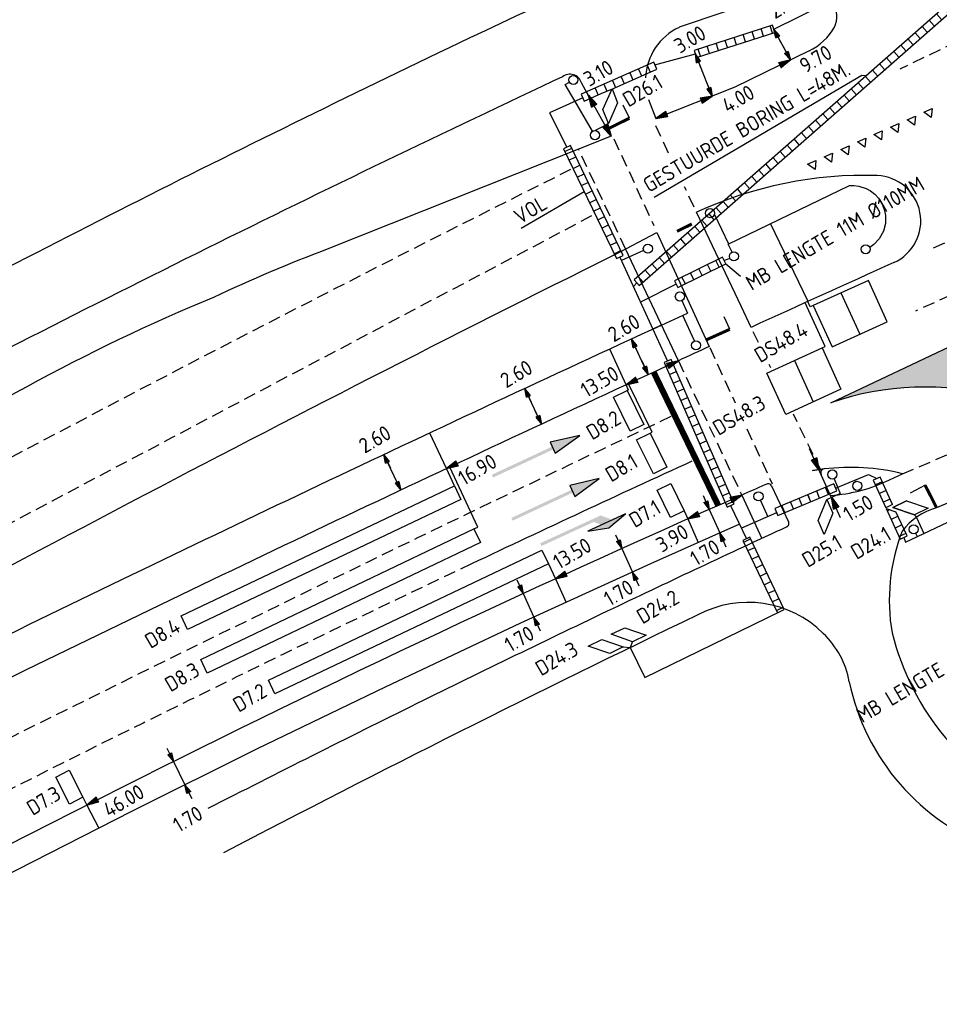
# Model space of a CAD drawing. Extents: x 1808 to 149445, y 103 to 460077.
# Tile 14 of 28: x 149011 to 149071, y 459624 to 459689. Entities that reach past the tile are written whole.
import ezdxf
from ezdxf.enums import TextEntityAlignment as Align

# ---------------------------------------------------------------- set-up
doc = ezdxf.new("R2010")
doc.units = 0
doc.header["$LTSCALE"] = 0.25
doc.header["$MEASUREMENT"] = 0
doc.linetypes.add('HIDDEN2', pattern=[4.7625, 3.175, -1.5875])
doc.layers.get('0').update_dxf_attribs({"color": 1, "linetype": 'CONTINUOUS'})
for name, color, linetype in [('BUIS', 1, 'CONTINUOUS'), ('BUIS-T-CODE', 1, 'CONTINUOUS'), ('INSTALLATIE', 2, 'CONTINUOUS'), ('KABEL-500', 3, 'CONTINUOUS'), ('LUS-T-CODE', 1, 'CONTINUOUS'), ('LUSSEN', 7, 'CONTINUOUS'), ('MAAT-T-CODE', 7, 'CONTINUOUS'), ('Maatvoering', 7, 'CONTINUOUS'), ('MARKERING', 9, 'CONTINUOUS'), ('ONDERGROND', 7, 'CONTINUOUS'), ('Uitslijpers', 1, 'CONTINUOUS')]:
    doc.layers.add(name, color=color, linetype=linetype)
doc.styles.add('I020-1', font='ISO', dxfattribs={"height": 2})
doc.styles.add('ISO', font='ISO.SHX')

# ---------------------------------------------------------------- blocks, each defined once
blk = doc.blocks.new('S44')
for p, q in [((32.25, 0), (22.44, 2.05)), ((22.44, 2.05), (22.44, -1.95)), ((22.44, -1.95), (32.25, 0))]:
    blk.add_line(p, q)
for points in [[(0.44, 0.49), (22.44, 0.49), (0.44, -0.51), (22.44, -0.51)], [(22.44, 2.05), (22.44, -1.95), (32.25, 0)]]:
    blk.add_solid(points)
blk = doc.blocks.new('S46')
for p, q in [((16.28, -2.48), (23.05, -4.42)), ((29.99, -2.48), (16.28, -2.48)), ((23.05, -4.42), (29.99, -2.48))]:
    blk.add_line(p, q)
for points in [[(0.31, 0.49), (22.31, 0.49), (0.31, -0.51), (22.31, -0.51)], [(18.31, 0.49), (22.31, 0.49), (21.31, -2.51), (25.31, -2.51)], [(16.28, -2.48), (23.05, -4.42), (29.99, -2.48)]]:
    blk.add_solid(points)
blk = doc.blocks.new('V_MAST')
blk.add_circle((0, 0), 0.3)
blk = doc.blocks.new('V_20X1')
blk.add_lwpolyline([(0.5, 0), (0.5, -20), (-0.5, -20), (-0.5, 0)], close=True)
at = {"layer": 'LUS-T-CODE', "style": 'I020-1'}
blk.add_attdef('LUS', text='', height=1, rotation=270, dxfattribs=at).set_placement((0.014, -21.613), align=Align.MIDDLE)
blk = doc.blocks.new('V_1X2')
blk.add_lwpolyline([(-1, 0), (1, 0), (1, -1), (-1, -1), (-1, 0)])
at = {"layer": 'LUS-T-CODE', "style": 'I020-1'}
blk.add_attdef('LUS', text='', height=1, rotation=270, dxfattribs=at).set_placement((0.022, -2.416), align=Align.MIDDLE)
blk = doc.blocks.new('V_1_5X1S')
blk.add_lwpolyline([(-1.061, -1.061), (0, 0), (0, -1), (-1.061, -2.061)], close=True)
at = {"layer": 'LUS-T-CODE', "style": 'ISO', "flags": 8}
blk.add_attdef('LUS', text='', height=1, rotation=270, dxfattribs=at).set_placement((-0.346, -3.313), align=Align.MIDDLE)
blk = doc.blocks.new('V_1X2_5')
blk.add_lwpolyline([(-1.25, 0), (1.25, 0), (1.25, -1), (-1.25, -1), (-1.25, 0)])
at = {"layer": 'LUS-T-CODE', "style": 'ISO'}
blk.add_attdef('LUS', text='', height=1, rotation=270, dxfattribs=at).set_placement((0.1, -2.409), align=Align.MIDDLE)
blk = doc.blocks.new('V_P2')
for p, q in [((0, 0), (0.78, 0.194)), ((0, 0), (0.78, 0.146)), ((0, 0), (0.78, 0.097)), ((0.78, 0.06), (0, 0)), ((0, 0), (0.78, 0.049)), ((0.78, 0.037), (0, 0)), ((0, 0), (0.78, 0)), ((0.78, -0.194), (0, 0)), ((0, 0), (0.78, -0.097)), ((0, 0), (0.78, -0.146)), ((0, 0), (0.78, -0.049)), ((0, 0), (0.78, 0)), ((0.78, -0.194), (0.78, 0.194))]:
    blk.add_line(p, q)
for points in [[(0.78, 0.181), (0, 0)], [(0, 0), (0.78, 0.171)], [(0.78, 0.159), (0, 0)], [(0.78, 0.135), (0, 0)], [(0, 0), (0.78, 0.121)], [(0.78, 0.11), (0, 0)], [(0.78, 0.085), (0, 0)], [(0, 0), (0.78, 0.073)], [(0, 0), (0.78, 0.026)], [(0.78, 0.012), (0, 0)], [(0.78, -0.181), (0, 0)], [(0, 0), (0.78, -0.171)], [(0.78, -0.159), (0, 0)], [(0.78, -0.135), (0, 0)], [(0, 0), (0.78, -0.121)], [(0.78, -0.11), (0, 0)], [(0, 0), (0.78, -0.073)], [(0.78, -0.037), (0, 0)], [(0, 0), (0.78, -0.026)], [(0.78, -0.06), (0, 0)], [(0.78, -0.085), (0, 0)], [(0.78, -0.012), (0, 0)]]:
    blk.add_lwpolyline(points)
at = {"layer": 'MAAT-T-CODE', "style": 'I020-1'}
blk.add_attdef('MAAT', text='', height=1, dxfattribs=at).set_placement((1.5, 0), align=Align.MIDDLE)
blk = doc.blocks.new('V_PL')
at = {"layer": 'Maatvoering'}
for points in [[(-1, 0), (0, 0)], [(-0.567, 0.142), (0, 0)], [(-0.567, -0.142), (-0.567, 0.142)], [(-0.567, 0.125), (0, 0)], [(-0.567, 0.107), (0, 0)], [(-0.567, 0.089), (0, 0)], [(-0.567, 0.072), (0, 0)], [(-0.567, 0.055), (0, 0)], [(-0.567, 0.037), (0, 0)], [(-0.567, 0.019), (0, 0)], [(-0.567, -0.125), (0, 0)], [(-0.567, -0.089), (0, 0)], [(-0.567, -0.055), (0, 0)], [(-0.567, -0.019), (0, 0)], [(-0.567, -0.142), (0, 0)], [(-0.567, -0.037), (0, 0)], [(-0.567, -0.072), (0, 0)], [(-0.567, -0.107), (0, 0)], [(0, 0), (-0.567, 0)]]:
    blk.add_lwpolyline(points, dxfattribs=at)
blk = doc.blocks.new('V_PR')
at = {"layer": 'Maatvoering'}
for points in [[(0.567, 0.142), (0, 0)], [(0.567, 0.125), (0, 0)], [(0.567, 0.107), (0, 0)], [(0.567, 0.089), (0, 0)], [(0.567, 0.072), (0, 0)], [(0.567, 0.055), (0, 0)], [(0.567, 0.037), (0, 0)], [(0.567, 0.019), (0, 0)], [(0.567, -0.107), (0, 0)], [(0.567, -0.072), (0, 0)], [(0.567, -0.037), (0, 0)], [(0, 0), (0.567, 0)], [(0, 0), (1, 0)], [(0.567, -0.019), (0, 0)], [(0.567, -0.055), (0, 0)], [(0.567, -0.089), (0, 0)], [(0.567, -0.125), (0, 0)], [(0.567, -0.142), (0, 0)], [(0.567, 0.142), (0.567, -0.142)]]:
    blk.add_lwpolyline(points, dxfattribs=at)
at = {"layer": 'MAAT-T-CODE', "style": 'I020-1'}
blk.add_attdef('MAAT', text='', height=1, dxfattribs=at).set_placement((1.7, 0), align=Align.MIDDLE)
blk = doc.blocks.new('V_PLS')
at = {"layer": 'Maatvoering'}
for points in [[(0.567, 0.142), (0, 0)], [(0.567, 0.125), (0, 0)], [(0.567, 0.107), (0, 0)], [(0.567, 0.089), (0, 0)], [(0.567, 0.072), (0, 0)], [(0.567, 0.055), (0, 0)], [(0.567, 0.037), (0, 0)], [(0.567, 0.019), (0, 0)], [(0.567, -0.125), (0, 0)], [(0.567, -0.089), (0, 0)], [(0.567, -0.055), (0, 0)], [(0.567, -0.019), (0, 0)], [(0.567, -0.142), (0, 0)], [(0.567, -0.037), (0, 0)], [(0.567, -0.072), (0, 0)], [(0.567, -0.107), (0, 0)], [(0, 0), (0.567, 0)], [(1, 0), (0, 0)], [(0.567, -0.142), (0.567, 0.142)]]:
    blk.add_lwpolyline(points, dxfattribs=at)
blk = doc.blocks.new('V_PRS')
at = {"layer": 'Maatvoering'}
for points in [[(0, 0), (-1, 0)], [(-0.567, 0.142), (-0.567, -0.142)], [(-0.567, 0.142), (0, 0)], [(-0.567, 0.125), (0, 0)], [(-0.567, 0.107), (0, 0)], [(-0.567, 0.089), (0, 0)], [(-0.567, 0.072), (0, 0)], [(-0.567, 0.055), (0, 0)], [(-0.567, 0.037), (0, 0)], [(-0.567, 0.019), (0, 0)], [(-0.567, -0.107), (0, 0)], [(-0.567, -0.072), (0, 0)], [(-0.567, -0.037), (0, 0)], [(0, 0), (-0.567, 0)], [(-0.567, -0.019), (0, 0)], [(-0.567, -0.055), (0, 0)], [(-0.567, -0.089), (0, 0)], [(-0.567, -0.125), (0, 0)], [(-0.567, -0.142), (0, 0)]]:
    blk.add_lwpolyline(points, dxfattribs=at)
at = {"layer": 'MAAT-T-CODE', "style": 'I020-1'}
blk.add_attdef('MAAT', text='', height=1, dxfattribs=at).set_placement((-2.5, 0), align=Align.MIDDLE)

msp = doc.modelspace()

# ---------------------------------------------------------------- hatches: boundary and pattern name
at = {"layer": 'BUIS'}
h = msp.add_hatch(dxfattribs=at)
h.set_pattern_fill('LINE', color=256, scale=4.969283, angle=131.3415, style=0)
h.set_pattern_definition([(131.3415, (148405.1676, 459168.0191), (-0.4663584, -0.4103048), [])])
h.paths.add_polyline_path([(149080.576, 459697.462), (149051.245, 459671.653), (149051.573, 459671.28), (149080.905, 459697.089)])
h = msp.add_hatch(dxfattribs=at)
h.set_pattern_fill('LINE', color=256, scale=4.969283, angle=287.7915, style=0)
h.set_pattern_definition([(287.7915, (148405.1676, 459168.0191), (0.5914532, 0.1897981), [])])
h.paths.add_polyline_path([(149055.33, 459686.241), (149060.467, 459687.89), (149060.315, 459688.363), (149055.178, 459686.715)])
h = msp.add_hatch(dxfattribs=at)
h.set_pattern_fill('LINE', color=256, scale=4.969283, angle=205.7415, style=0)
h.set_pattern_definition([(205.7415, (148405.1676, 459168.0191), (0.2697772, -0.55951805), [])])
h.paths.add_polyline_path([(149046.599, 459680.254), (149050.077, 459673.042), (149050.524, 459673.258), (149047.047, 459680.469)])
h = msp.add_hatch(dxfattribs=at)
h.set_pattern_fill('LINE', color=256, scale=4.969283, angle=296.2215, style=0)
h.set_pattern_definition([(296.2215, (148405.5307, 459167.24304), (0.55723836, 0.2744551), [])])
h.paths.add_polyline_path([(149054.1, 459671.144), (149057.254, 459672.697), (149057.034, 459673.143), (149053.88, 459671.59)])
h = msp.add_hatch(dxfattribs=at)
h.set_pattern_fill('LINE', color=256, scale=4.969283, angle=203.5515, style=0)
h.set_pattern_definition([(203.5515, (148405.1676, 459168.0191), (0.24819906, -0.5694185), [])])
h.paths.add_polyline_path([(149053.205, 459666.222), (149057.339, 459656.74), (149057.794, 459656.938), (149053.66, 459666.421)])
h = msp.add_hatch(dxfattribs=at)
h.set_pattern_fill('LINE', color=256, scale=4.969283, angle=112.5915, style=0)
h.set_pattern_definition([(112.5915, (148405.1676, 459168.0191), (-0.573497, -0.23862397), [])])
h.paths.add_polyline_path([(149064.343, 459658.251), (149060.468, 459656.639), (149060.659, 459656.18), (149064.534, 459657.792)])
h = msp.add_hatch(dxfattribs=at)
h.set_pattern_fill('LINE', color=256, scale=4.969283, angle=385.5015, style=0)
h.set_pattern_definition([(25.5015, (148405.1676, 459168.0191), (-0.26743113, 0.5606432), [])])
h.paths.add_polyline_path([(149061.094, 459650.014), (149058.83, 459654.76), (149058.381, 459654.546), (149060.646, 459649.8)])
at = {"layer": 'MARKERING'}
h = msp.add_hatch(color=256, dxfattribs=at)
h.paths.add_polyline_path([(149064.153, 459663.582, -0.150346), (149075.202, 459663.96), (149073.414, 459667.959)])
h.paths.add_polyline_path([(149084.841, 459672.844), (149082.866, 459672.008), (149085.598, 459666.302, -0.097402)])

# ---------------------------------------------------------------- linework, layer by layer
at = {"layer": 'BUIS'}
for p, q in [((149052.083, 459685.738), (149052.283, 459685.283)), ((149050.377, 459684.987), (149050.577, 459684.533)), ((149050.946, 459685.237), (149051.146, 459684.783)), ((149051.514, 459685.487), (149051.714, 459685.033)), ((149049.24, 459684.487), (149049.44, 459684.033)), ((149049.808, 459684.737), (149050.008, 459684.283)), ((149048.102, 459683.987), (149048.302, 459683.532)), ((149048.671, 459684.237), (149048.871, 459683.782)), ((149067.529, 459658.392), (149067.077, 459658.186)), ((149067.787, 459657.827), (149067.335, 459657.621)), ((149062.669, 459657.493), (149062.719, 459657.373)), ((149068.045, 459657.262), (149067.593, 459657.056)), ((149068.013, 459656.565), (149067.851, 459656.491)), ((149068.561, 459656.132), (149068.109, 459655.926)), ((149068.819, 459655.567), (149068.367, 459655.361)), ((149069.077, 459655.002), (149068.625, 459654.796))]:
    msp.add_line(p, q, dxfattribs=at)
for points in [[(149080.576, 459697.462), (149051.245, 459671.653), (149051.573, 459671.28), (149080.905, 459697.089)], [(149055.33, 459686.241), (149060.467, 459687.89), (149060.315, 459688.363), (149055.178, 459686.715)], [(149046.599, 459680.254), (149050.077, 459673.042), (149050.524, 459673.258), (149047.047, 459680.469)], [(149054.1, 459671.144), (149057.254, 459672.697), (149057.034, 459673.143), (149053.88, 459671.59)], [(149053.205, 459666.222), (149057.339, 459656.74), (149057.794, 459656.938), (149053.66, 459666.421)], [(149064.343, 459658.251), (149060.468, 459656.639), (149060.659, 459656.18), (149064.534, 459657.792)], [(149061.094, 459650.014), (149058.83, 459654.76), (149058.381, 459654.546), (149060.646, 459649.8)]]:
    msp.add_lwpolyline(points, close=True, dxfattribs=at)
for points in [[(149049.921, 459684.244), (149052.728, 459685.478), (149052.528, 459685.933), (149049.796, 459684.732)], [(149049.796, 459684.732), (149047.756, 459683.835), (149047.956, 459683.38), (149049.078, 459683.874)], [(149049.078, 459683.874), (149049.921, 459684.244)], [(149068.204, 459656.914), (149067.385, 459658.708), (149066.933, 459658.502), (149067.759, 459656.692)], [(149068.204, 459656.914), (149067.759, 459656.692)], [(149067.782, 459656.642), (149068.699, 459654.634), (149069.151, 459654.841), (149068.427, 459656.426)], [(149067.782, 459656.642), (149068.427, 459656.426)]]:
    msp.add_lwpolyline(points, dxfattribs=at)
at = {"layer": 'BUIS-T-CODE'}
for p, q in [((149052.543, 459677.082), (149066.181, 459685.084)), ((149066.181, 459685.084), (149066.493, 459685.07)), ((149043.815, 459675.038), (149047.946, 459677.461)), ((149057.254, 459672.697), (149058.225, 459671.9))]:
    msp.add_line(p, q, dxfattribs=at)
at = {"layer": 'KABEL-500'}
for p, q in [((149057.144, 459672.92), (149057.51, 459673.08)), ((149015.309, 459637.17), (149016.079, 459635.659))]:
    msp.add_line(p, q, dxfattribs=at)
for points in [[(149060.4, 459688.099), (149063.733, 459689.758)], [(149052.598, 459685.773), (149055.254, 459686.478)], [(149047.656, 459682.874), (149046.716, 459684.477), (149046.988, 459684.631)], [(149047.856, 459683.608), (149045.68, 459682.612), (149046.823, 459680.361)], [(149048.506, 459681.405), (149047.656, 459682.874)], [(149049.328, 459681.787), (149048.686, 459681.445)], [(149057.417, 459674.003), (149062.743, 459676.571), (149065.385, 459677.845), (149065.664, 459677.848), (149065.994, 459677.805), (149066.478, 459677.644), (149066.745, 459677.496), (149067.043, 459677.265), (149067.284, 459677.003), (149067.541, 459676.583), (149067.68, 459676.199), (149067.739, 459675.869), (149067.729, 459675.347), (149067.601, 459674.85), (149067.327, 459674.35), (149066.965, 459673.961), (149066.709, 459673.775)], [(149056.505, 459675.942), (149057.436, 459674.012)], [(149062.653, 459670.236), (149060.192, 459675.341)], [(149057.671, 459673.476), (149057.417, 459674.003)], [(149051.859, 459673.586), (149050.406, 459672.92)], [(149050.301, 459673.15), (149053.432, 459666.322)], [(149051.409, 459671.466), (149051.184, 459671.223)], [(149053.99, 459671.367), (149051.663, 459670.195)], [(149054.369, 459670.291), (149054.748, 459669.465)], [(149052.471, 459668.418), (149054.748, 459669.465)], [(149055.208, 459667.639), (149054.435, 459669.322)], [(149050.705, 459664.757), (149049.629, 459667.103)], [(149038.909, 459659.258), (149037.811, 459661.595)], [(149064.358, 459658.599), (149064.762, 459657.629)], [(149064.46, 459657.969), (149066.613, 459658.865), (149067.159, 459658.605)], [(149065.773, 459658.406), (149065.734, 459658.499)], [(149059.538, 459657.173), (149060.007, 459656.104)], [(149064.551, 459657.537), (149064.762, 459657.629)], [(149057.566, 459656.839), (149058.606, 459654.653)], [(149054.755, 459655.954), (149055.446, 459654.406)], [(149060.571, 459656.351), (149058.277, 459655.345)], [(149068.938, 459654.743), (149069.056, 459654.441), (149072.608, 459656.113)], [(149069.763, 459656.057), (149070.258, 459655.006)], [(149058.15, 459655.612), (149052.309, 459653.007), (149043.777, 459649.108), (149034.879, 459644.923), (149026.442, 459640.839), (149018.222, 459636.752), (149005.254, 459630.139), (148998.204, 459626.52), (148993.497, 459624.095)], [(149069.71, 459655.012), (149069.812, 459654.797)], [(149046.062, 459652.023), (149046.769, 459650.475)], [(149050.983, 459647.515), (149051.94, 459645.548), (149060.87, 459649.907)]]:
    msp.add_lwpolyline(points, dxfattribs=at)
msp.add_lwpolyline([(149053.058, 459668.688, 0.005798), (149009.445, 459648.003, 0.000241), (148987.962, 459636.873, 0.000241)], format="xyb", dxfattribs=at)
at = {"layer": 'LUSSEN'}
msp.add_line((149064.806, 459670.795), (149066.042, 459668.082), dxfattribs=at)
for points in [[(149066.615, 459671.619), (149062.997, 459669.972), (149064.233, 459667.258), (149067.851, 459668.906)], [(149059.952, 459665.531), (149063.57, 459667.179), (149064.806, 459664.465), (149061.188, 459662.818)]]:
    msp.add_lwpolyline(points, close=True, dxfattribs=at)
msp.add_lwpolyline([(149061.761, 459666.355), (149062.997, 459663.642)], dxfattribs=at)
at = {"layer": 'Maatvoering'}
for p, q in [((149061.492, 459686.088), (149060.4, 459688.099)), ((149056.355, 459683.707), (149055.254, 459686.478)), ((149052.146, 459665.423), (149051.063, 459667.769)), ((149045.144, 459662.176), (149044.053, 459664.518)), ((149035.907, 459657.845), (149034.804, 459660.181)), ((149056.165, 459656.581), (149056.855, 459655.034)), ((149050.431, 459654.013), (149051.135, 459652.471)), ((149043.954, 459651.052), (149044.658, 459649.511)), ((149020.985, 459640.026), (149021.743, 459638.502))]:
    msp.add_line(p, q, dxfattribs=at)
for points in [[(149049.185, 459682.833), (149049.79, 459684.196), (149050.147, 459683.268)], [(149054.138, 459666.341), (149050.676, 459673.679)], [(149069.116, 459657.146), (149068.226, 459656.703), (149069.64, 459656.23)]]:
    msp.add_lwpolyline(points, dxfattribs=at)
msp.add_lwpolyline([(149055.414, 459649.657), (149055.414, 459649.657, 0.008477), (149024.276, 459634.035)], format="xyb", dxfattribs=at)
at = {"layer": 'MARKERING', "linetype": 'HIDDEN2'}
for p, q in [((149168.225, 459717.559), (149070.783, 459673.685)), ((149168.667, 459714.085), (149069.718, 459669.606)), ((149081.004, 459691.343), (149068.671, 459685.49)), ((149053.499, 459679.977), (149052.555, 459681.973)), ((149049.909, 459680.918), (149052.526, 459675.21)), ((149050.676, 459673.679), (149047.588, 459680.223)), ((149055.175, 459676.432), (149054.551, 459677.751)), ((149059.395, 459667.532), (149059.03, 459668.278)), ((149056.195, 459667.212), (149057.861, 459663.58)), ((149054.138, 459666.341), (149058.299, 459657.524)), ((149060.21, 459665.867), (149060.097, 459666.099)), ((149063.517, 459659.114), (149061.697, 459662.831)), ((149068.846, 459658.927), (149078.296, 459662.889)), ((149058.641, 459661.878), (149060.299, 459658.263))]:
    msp.add_line(p, q, dxfattribs=at)
at = {"layer": 'MARKERING'}
for p, q in [((149050.929, 459682.266), (149050.52, 459683.114)), ((149069.159, 459682.161), (149069.704, 459682.405)), ((149069.704, 459682.405), (149069.642, 459681.812)), ((149070.248, 459682.648), (149070.792, 459682.892)), ((149070.731, 459682.299), (149070.248, 459682.648)), ((149070.792, 459682.892), (149070.731, 459682.299)), ((149068.071, 459681.674), (149068.615, 459681.918)), ((149068.554, 459681.325), (149068.071, 459681.674)), ((149068.615, 459681.918), (149068.554, 459681.325)), ((149069.642, 459681.812), (149069.159, 459682.161)), ((149066.982, 459681.188), (149067.526, 459681.431)), ((149067.465, 459680.838), (149066.982, 459681.188)), ((149067.526, 459681.431), (149067.465, 459680.838)), ((149064.804, 459680.214), (149065.349, 459680.457)), ((149065.349, 459680.457), (149065.287, 459679.864)), ((149065.893, 459680.701), (149066.437, 459680.944)), ((149066.376, 459680.351), (149065.893, 459680.701)), ((149066.437, 459680.944), (149066.376, 459680.351)), ((149063.716, 459679.727), (149064.26, 459679.97)), ((149064.199, 459679.377), (149063.716, 459679.727)), ((149064.26, 459679.97), (149064.199, 459679.377)), ((149065.287, 459679.864), (149064.804, 459680.214)), ((149062.627, 459679.24), (149063.171, 459679.483)), ((149063.11, 459678.89), (149062.627, 459679.24)), ((149063.171, 459679.483), (149063.11, 459678.89)), ((149057.517, 459668.406), (149057.15, 459669.221)), ((149064.153, 459663.582), (149073.414, 459667.959)), ((149070.339, 459658.172), (149069.365, 459657.653))]:
    msp.add_line(p, q, dxfattribs=at)
for points, const_width in [([(149049.468, 459681.536), (149050.929, 459682.266)], 0.199), ([(149055.025, 459675.317), (149054.048, 459674.838)], 0.199), ([(149055.967, 459667.709), (149057.517, 459668.406)], 0.199), ([(149052.515, 459665.593), (149056.755, 459656.842)], 0.398), ([(149071.106, 459656.665), (149070.339, 459658.172)], 0.199)]:
    msp.add_lwpolyline(points, dxfattribs=dict(at, const_width=const_width))
at = {"layer": 'MARKERING', "linetype": 'HIDDEN2'}
for centre, radius, start, end in [((149831.37, 458109.232), 1754.7, 116.549811, 118.872605), ((171795.791, 416577.524), 48733.017, 117.8251475, 117.9088627), ((150175.971, 457297.613), 2617.845, 115.386435, 116.677603), ((149612.917, 458443.756), 1337.863, 115.329603, 117.674118)]:
    msp.add_arc(centre, radius, start, end, dxfattribs=at)
at = {"layer": 'MARKERING'}
for centre, radius, start, end in [((149070.292, 459645.814), 18.799, 74.85829, 109.05886), ((149612.917, 458443.756), 1337.863, 114.645285, 115.328715)]:
    msp.add_arc(centre, radius, start, end, dxfattribs=at)
at = {"layer": 'ONDERGROND'}
for p, q in [((149062.116, 459690.915), (149054.184, 459688.228)), ((149046.529, 459684.984), (149045.9, 459684.688)), ((149048.172, 459683.872), (149047.774, 459684.59)), ((149049.725, 459681.073), (149048.172, 459683.872)), ((149052.175, 459683.498), (149052.661, 459682.239)), ((149049.725, 459681.073), (149031.182, 459673.705)), ((149058.276, 459669.873), (149055.337, 459676.089)), ((149049.892, 459673.269), (149052.735, 459674.757)), ((149052.735, 459674.757), (149054.365, 459671.201)), ((149054.365, 459671.201), (149056.167, 459667.273)), ((149064.806, 459670.795), (149066.042, 459668.082)), ((149058.911, 459668.53), (149058.276, 459669.873)), ((149061.761, 459666.355), (149062.997, 459663.642)), ((149064.788, 459656.032), (149062.758, 459660.55)), ((149063.565, 459658.753), (149063.505, 459658.887)), ((149067.998, 459658.53), (149068.846, 459658.927)), ((149060.259, 459658.119), (149061.376, 459655.77))]:
    msp.add_line(p, q, dxfattribs=at)
for points in [[(149062.717, 459686.689), (149057.84, 459684.297), (149052.661, 459682.239)], [(149058.299, 459657.524), (149059.621, 459654.679)], [(149072.684, 459657.358), (149071.091, 459656.695)]]:
    msp.add_lwpolyline(points, dxfattribs=at)
for points in [[(149054.138, 459666.341, 0.005794), (149010.606, 459645.695, 0.000242), (148988.992, 459634.496)], [(149058.299, 459657.524, 0.013402), (149016.262, 459637.655, 0.001419), (148992.824, 459625.649)]]:
    msp.add_lwpolyline(points, format="xyb", dxfattribs=at)
for centre, radius, start, end in [((152345.378, 452636.526), 7787.123, 114.5876608, 115.1133314), ((149062.562, 459688.984), 1.982, 337.67947, 24.53478), ((149055.843, 459684.731), 3.87, 115.39223, 177.23603), ((149061.054, 459690.184), 3.87, 295.4621, 329.70822), ((149485.437, 458754.191), 1033.995, 115.490543, 118.171017), ((149047.015, 459684.356), 0.794, 17.15348, 127.65667), ((149562.425, 458586.255), 1213.817, 115.184705, 117.641646), ((149066.373, 459652.146), 26.364, 88.20921, 114.7462), ((149067.071, 459675.514), 2.985, 294.09834, 87.59406), ((149778.985, 458208.776), 1635.945, 116.466288, 118.970461), ((149071.197, 459568.462), 112.593, 110.8173, 115.00289), ((149923.162, 457777.819), 2078.874, 114.28141, 114.565317), ((149074.247, 459549.122), 131.521, 112.64538, 124.48026), ((149923.162, 457777.819), 2078.874, 114.648507, 114.710027), ((149063.732, 459658.989), 0.248, 155.13727, 204.19355), ((149063.732, 459658.989), 0.248, 96.96248, 155.13727), ((149065.434, 459645.052), 14.289, 76.18406, 96.96248), ((149063.549, 459667.501), 10.014, 273.3087, 296.38158), ((149407.858, 458863.566), 867.502, 113.653792, 113.762618), ((149065.434, 459645.052), 14.289, 112.61514, 113.18721), ((149060.035, 459658.013), 0.248, 66.33292, 112.61514), ((149060.035, 459658.013), 0.248, 25.42561, 62.97998), ((149072.27, 459652.538), 4.321, 105.82664, 142.74339), ((149517.072, 458670.513), 1085.286, 114.834367, 115.498693), ((149061.152, 459655.663), 0.248, 294.83437, 25.42561), ((149080.51, 459650.633), 12.524, 158.8397, 189.91204), ((149517.072, 458670.513), 1085.286, 115.498693, 116.255111), ((149058.705, 459643.479), 7.001, 45.06825, 118.04171), ((149059.706, 459644.26), 5.742, 10.13231, 46.63745), ((149084.803, 459652.617), 17.138, 193.97908, 246.15986), ((149079.95, 459648.317), 14.906, 191.79512, 250.09996), ((149517.072, 458670.513), 1085.286, 116.255111, 117.065713)]:
    msp.add_arc(centre, radius, start, end, dxfattribs=at)
at = {"layer": 'ONDERGROND', "linetype": 'HIDDEN2'}
msp.add_arc((149065.434, 459645.052), 14.289, 96.96248, 100.94776, dxfattribs=at)
at = {"layer": 'Uitslijpers'}
for p, q in [((149049.542, 459681.906), (149049.328, 459681.787)), ((149063.775, 459667.272), (149062.465, 459670.151)), ((149062.794, 459669.879), (149062.636, 459670.228)), ((149062.997, 459669.972), (149062.794, 459669.879)), ((149063.57, 459667.179), (149063.775, 459667.272)), ((149050.855, 459664.418), (149050.705, 459664.757)), ((149052.414, 459661.656), (149050.859, 459664.828)), ((149052.29, 459661.593), (149052.414, 459661.656)), ((149039.438, 459658.134), (149038.909, 459659.258)), ((149040.976, 459655.424), (149039.125, 459659.36)), ((149063.884, 459657.243), (149064.551, 459657.537)), ((149054.515, 459656.493), (149054.755, 459655.954)), ((149069.64, 459656.23), (149069.763, 459656.057)), ((149040.719, 459655.3), (149040.976, 459655.424)), ((149045.604, 459653.017), (149046.062, 459652.023)), ((149050.522, 459647.558), (149050.983, 459647.515)), ((149051.128, 459647.914), (149050.983, 459647.515)), ((149015.043, 459637.692), (149015.309, 459637.17))]:
    msp.add_line(p, q, dxfattribs=at)
msp.add_lwpolyline([(149050.855, 459664.418), (149050.774, 459664.381)], dxfattribs=at)

# ---------------------------------------------------------------- block references
at = {"layer": 'INSTALLATIE', "xscale": 0.9938565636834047, "yscale": 0.9938565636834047, "zscale": 0.9938565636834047, "rotation": 30.4015026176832}
for p in [(149047.247, 459684.778), (149048.657, 459681.148), (149056.221, 459676.031), (149052.135, 459673.699), (149066.433, 459673.662), (149057.783, 459673.2), (149054.236, 459670.558), (149055.291, 459667.353), (149064.243, 459658.874), (149065.881, 459658.128), (149059.4, 459657.438), (149069.586, 459655.274)]:
    msp.add_blockref('V_MAST', p, dxfattribs=at)
at = {"layer": 'LUSSEN'}
ref = msp.add_blockref('V_1_5X1S', (149049.542, 459681.906), dxfattribs=dict(at, xscale=0.9938565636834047, yscale=0.9938565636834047, zscale=0.9938565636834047, rotation=201.0569779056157))
ref.add_attrib('LUS', 'D26.1', dxfattribs={"layer": 'LUS-T-CODE', "height": 0.9939, "rotation": 30.4015, "style": 'ISO', "flags": 8}).set_placement((149051.789, 459684.076), align=Align.MIDDLE)
ref = msp.add_blockref('V_1X2_5', (149051.324, 459663.267), dxfattribs=dict(at, xscale=0.9938565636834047, yscale=0.9938565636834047, zscale=0.9938565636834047, rotation=296.2375987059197))
ref.add_attrib('LUS', 'D8.2', dxfattribs={"layer": 'LUS-T-CODE', "height": 0.9939, "rotation": 30.4015, "style": 'ISO'}).set_placement((149049.22, 459662.119), align=Align.MIDDLE)
ref = msp.add_blockref('V_1X2_5', (149052.839, 459660.478), dxfattribs=dict(at, xscale=0.9938565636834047, yscale=0.9938565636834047, zscale=0.9938565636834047, rotation=296.2375987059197))
ref.add_attrib('LUS', 'D8.1', dxfattribs={"layer": 'LUS-T-CODE', "height": 0.9939, "rotation": 30.4015, "style": 'ISO'}).set_placement((149050.403, 459659.317), align=Align.MIDDLE)
ref = msp.add_blockref('V_20X1', (149039.651, 459657.685), dxfattribs=dict(at, xscale=0.9938565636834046, yscale=0.9938565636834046, zscale=0.9938565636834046, rotation=295.4447386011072))
ref.add_attrib('LUS', 'D8.4', dxfattribs={"layer": 'LUS-T-CODE', "height": 0.9939, "rotation": 30.4015, "style": 'I020-1'}).set_placement((149020.26, 459648.444), align=Align.MIDDLE)
ref = msp.add_blockref('V_1X2', (149054.076, 459657.384), dxfattribs=dict(at, xscale=0.9938565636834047, yscale=0.9938565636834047, zscale=0.9938565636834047, rotation=296.2375987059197))
ref.add_attrib('LUS', 'D7.1', dxfattribs={"layer": 'LUS-T-CODE', "height": 0.9939, "rotation": 30.4015, "style": 'I020-1'}).set_placement((149051.932, 459656.303), align=Align.MIDDLE)
ref = msp.add_blockref('V_1_5X1S', (149063.884, 459657.243), dxfattribs=dict(at, xscale=0.9938565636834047, yscale=0.9938565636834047, zscale=0.9938565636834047, rotation=22.90379513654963))
ref.add_attrib('LUS', 'D25.1', dxfattribs={"layer": 'LUS-T-CODE', "height": 0.9939, "rotation": 30.4015, "style": 'ISO', "flags": 8}).set_placement((149063.566, 459653.854), align=Align.MIDDLE)
ref = msp.add_blockref('V_1_5X1S', (149070.53, 459656.673), dxfattribs=dict(at, xscale=0.9938565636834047, yscale=0.9938565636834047, zscale=0.9938565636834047, rotation=296.5078322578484))
ref.add_attrib('LUS', 'D24.1', dxfattribs={"layer": 'LUS-T-CODE', "height": 0.9939, "rotation": 30.4015, "style": 'ISO', "flags": 8}).set_placement((149066.774, 459654.384), align=Align.MIDDLE)
ref = msp.add_blockref('V_20X1', (149040.933, 459654.852), dxfattribs=dict(at, xscale=0.9938565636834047, yscale=0.9938565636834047, zscale=0.9938565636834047, rotation=295.5238187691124))
ref.add_attrib('LUS', 'D8.3', dxfattribs={"layer": 'LUS-T-CODE', "height": 0.9939, "rotation": 30.4015, "style": 'I020-1'}).set_placement((149021.554, 459645.584), align=Align.MIDDLE)
ref = msp.add_blockref('V_20X1', (149045.391, 459653.466), dxfattribs=dict(at, xscale=0.9938565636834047, yscale=0.9938565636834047, zscale=0.9938565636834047, rotation=295.4379257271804))
ref.add_attrib('LUS', 'D7.2', dxfattribs={"layer": 'LUS-T-CODE', "height": 0.9939, "rotation": 30.4015, "style": 'I020-1'}).set_placement((149025.999, 459644.227), align=Align.MIDDLE)
ref = msp.add_blockref('V_1_5X1S', (149052.031, 459648.329), dxfattribs=dict(at, xscale=0.9938565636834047, yscale=0.9938565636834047, zscale=0.9938565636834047, rotation=295.8748584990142))
ref.add_attrib('LUS', 'D24.2', dxfattribs={"layer": 'LUS-T-CODE', "height": 0.9939, "rotation": 30.4015, "style": 'ISO', "flags": 8}).set_placement((149052.788, 459650.192), align=Align.MIDDLE)
ref = msp.add_blockref('V_1_5X1S', (149050.522, 459647.558), dxfattribs=dict(at, xscale=0.9938565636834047, yscale=0.9938565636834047, zscale=0.9938565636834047, rotation=295.8748584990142))
ref.add_attrib('LUS', 'D24.3', dxfattribs={"layer": 'LUS-T-CODE', "height": 0.9939, "rotation": 30.4015, "style": 'ISO', "flags": 8}).set_placement((149046.146, 459646.787), align=Align.MIDDLE)
ref = msp.add_blockref('V_1X2', (149014.591, 459638.577), dxfattribs=dict(at, xscale=0.9938565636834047, yscale=0.9938565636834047, zscale=0.9938565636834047, rotation=297.0240412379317))
ref.add_attrib('LUS', 'D7.3', dxfattribs={"layer": 'LUS-T-CODE', "height": 0.9939, "rotation": 31.18795, "style": 'I020-1'}).set_placement((149012.462, 459637.467), align=Align.MIDDLE)
at = {"layer": 'Maatvoering'}
ref = msp.add_blockref('V_PRS', (149060.4, 459688.099), dxfattribs=dict(at, xscale=0.9938565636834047, yscale=0.9938565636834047, zscale=0.9938565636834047, rotation=118.5003126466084))
ref.add_attrib('MAAT', '2.30', dxfattribs={"layer": 'MAAT-T-CODE', "height": 0.9939, "rotation": 30.4015, "style": 'I020-1'}).set_placement((149061.145, 459689.71), align=Align.MIDDLE)
ref = msp.add_blockref('V_PRS', (149055.254, 459686.478), dxfattribs=dict(at, xscale=0.9938565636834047, yscale=0.9938565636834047, zscale=0.9938565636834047, rotation=111.6707176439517))
ref.add_attrib('MAAT', '3.00', dxfattribs={"layer": 'MAAT-T-CODE', "height": 0.9939, "rotation": 30.4015, "style": 'I020-1'}).set_placement((149054.896, 459687.442), align=Align.MIDDLE)
ref = msp.add_blockref('V_P2', (149061.492, 459686.088), dxfattribs=dict(at, xscale=0.9938565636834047, yscale=0.9938565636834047, zscale=0.9938565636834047, rotation=206.1256615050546))
ref.add_attrib('MAAT', '9.70', dxfattribs={"layer": 'MAAT-T-CODE', "height": 0.9939, "rotation": 30.4015, "style": 'I020-1'}).set_placement((149063.151, 459686.153), align=Align.MIDDLE)
for name, p, xscale, yscale, zscale, rotation in [('V_PLS', (149061.492, 459686.088), 0.9938565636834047, 0.9938565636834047, 0.9938565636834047, 118.5003126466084), ('V_PLS', (149056.355, 459683.707), 0.9938565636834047, 0.9938565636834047, 0.9938565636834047, 111.6707176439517), ('V_P2', (149052.661, 459682.239), 0.9938565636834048, 0.9938565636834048, 0.9938565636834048, 21.67071764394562), ('V_P2', (149049.725, 459681.073), 0.9938565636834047, 0.9938565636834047, 0.9938565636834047, 119.0137922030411), ('V_PLS', (149052.146, 459665.423), 0.9938565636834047, 0.9938565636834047, 0.9938565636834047, 114.770503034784), ('V_P2', (149054.138, 459666.341), 0.9938565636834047, 0.9938565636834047, 0.9938565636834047, 204.7276171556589), ('V_PLS', (149045.144, 459662.176), 0.9938565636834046, 0.9938565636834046, 0.9938565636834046, 114.983214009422), ('V_P2', (149063.369, 459659.191), 0.9938565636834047, 0.9938565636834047, 0.9938565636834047, 114.1935537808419), ('V_PLS', (149035.907, 459657.845), 0.9938565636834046, 0.9938565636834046, 0.9938565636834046, 115.2643959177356), ('V_PL', (149056.165, 459656.581), 0.9938565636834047, 0.9938565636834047, 0.9938565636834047, 294.0342534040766), ('V_P2', (149058.299, 459657.524), 0.9938565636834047, 0.9938565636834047, 0.9938565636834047, 203.8482814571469), ('V_PL', (149050.431, 459654.013), 0.9938565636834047, 0.9938565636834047, 0.9938565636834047, 294.5562427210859), ('V_PL', (149043.954, 459651.052), 0.9938565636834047, 0.9938565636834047, 0.9938565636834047, 294.5562427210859), ('V_PL', (149020.985, 459640.026), 0.9938565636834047, 0.9938565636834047, 0.9938565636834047, 296.4414019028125)]:
    msp.add_blockref(name, p, dxfattribs=dict(at, xscale=xscale, yscale=yscale, zscale=zscale, rotation=rotation))
ref = msp.add_blockref('V_P2', (149048.23, 459683.767), dxfattribs=dict(at, xscale=0.9938565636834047, yscale=0.9938565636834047, zscale=0.9938565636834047, rotation=299.013792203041))
ref.add_attrib('MAAT', '3.10', dxfattribs={"layer": 'MAAT-T-CODE', "height": 0.9939, "rotation": 30.4015, "style": 'I020-1'}).set_placement((149048.885, 459685.228), align=Align.MIDDLE)
ref = msp.add_blockref('V_P2', (149056.355, 459683.707), dxfattribs=dict(at, xscale=0.9938565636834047, yscale=0.9938565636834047, zscale=0.9938565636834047, rotation=201.6707176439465))
ref.add_attrib('MAAT', '4.00', dxfattribs={"layer": 'MAAT-T-CODE', "height": 0.9939, "rotation": 30.4015, "style": 'I020-1'}).set_placement((149058.067, 459683.533), align=Align.MIDDLE)
ref = msp.add_blockref('V_PRS', (149051.063, 459667.769), dxfattribs=dict(at, xscale=0.9938565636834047, yscale=0.9938565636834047, zscale=0.9938565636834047, rotation=114.770503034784))
ref.add_attrib('MAAT', '2.60', dxfattribs={"layer": 'MAAT-T-CODE', "height": 0.9939, "rotation": 30.4015, "style": 'I020-1'}).set_placement((149050.562, 459668.496), align=Align.MIDDLE)
ref = msp.add_blockref('V_PRS', (149044.053, 459664.518), dxfattribs=dict(at, xscale=0.9938565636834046, yscale=0.9938565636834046, zscale=0.9938565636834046, rotation=114.983214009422))
ref.add_attrib('MAAT', '2.60', dxfattribs={"layer": 'MAAT-T-CODE', "height": 0.9939, "rotation": 30.4015, "style": 'I020-1'}).set_placement((149043.501, 459665.481), align=Align.MIDDLE)
ref = msp.add_blockref('V_P2', (149050.709, 459664.759), dxfattribs=dict(at, xscale=0.9938565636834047, yscale=0.9938565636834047, zscale=0.9938565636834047, rotation=24.80112455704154))
ref.add_attrib('MAAT', '13.50', dxfattribs={"layer": 'MAAT-T-CODE', "height": 0.9939, "rotation": 30.4015, "style": 'I020-1'}).set_placement((149048.972, 459664.971), align=Align.MIDDLE)
ref = msp.add_blockref('V_PRS', (149034.804, 459660.181), dxfattribs=dict(at, xscale=0.9938565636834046, yscale=0.9938565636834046, zscale=0.9938565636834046, rotation=115.2643959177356))
ref.add_attrib('MAAT', '2.60', dxfattribs={"layer": 'MAAT-T-CODE', "height": 0.9939, "rotation": 30.4015, "style": 'I020-1'}).set_placement((149034.21, 459661.19), align=Align.MIDDLE)
ref = msp.add_blockref('V_P2', (149038.909, 459659.258), dxfattribs=dict(at, xscale=0.9938565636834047, yscale=0.9938565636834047, zscale=0.9938565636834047, rotation=25.15675484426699))
ref.add_attrib('MAAT', '16.90', dxfattribs={"layer": 'MAAT-T-CODE', "height": 0.9939, "rotation": 30.4015, "style": 'I020-1'}).set_placement((149040.944, 459659.196), align=Align.MIDDLE)
ref = msp.add_blockref('V_P2', (149064.183, 459657.377), dxfattribs=dict(at, xscale=0.9938565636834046, yscale=0.9938565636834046, zscale=0.9938565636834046, rotation=294.1935537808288))
ref.add_attrib('MAAT', '1.50', dxfattribs={"layer": 'MAAT-T-CODE', "height": 0.9939, "rotation": 30.4015, "style": 'I020-1'}).set_placement((149065.948, 459656.676), align=Align.MIDDLE)
ref = msp.add_blockref('V_P2', (149054.755, 459655.954), dxfattribs=dict(at, xscale=0.9938565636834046, yscale=0.9938565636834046, zscale=0.9938565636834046, rotation=23.98269218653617))
ref.add_attrib('MAAT', '3.90', dxfattribs={"layer": 'MAAT-T-CODE', "height": 0.9939, "rotation": 30.4015, "style": 'I020-1'}).set_placement((149053.736, 459654.698), align=Align.MIDDLE)
ref = msp.add_blockref('V_P2', (149046.062, 459652.023), dxfattribs=dict(at, xscale=0.9938565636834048, yscale=0.9938565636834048, zscale=0.9938565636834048, rotation=24.55498595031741))
ref.add_attrib('MAAT', '13.50', dxfattribs={"layer": 'MAAT-T-CODE', "height": 0.9939, "rotation": 30.4015, "style": 'I020-1'}).set_placement((149047.164, 459653.694), align=Align.MIDDLE)
ref = msp.add_blockref('V_PR', (149056.855, 459655.034), dxfattribs=dict(at, xscale=0.9938565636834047, yscale=0.9938565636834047, zscale=0.9938565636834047, rotation=294.0342534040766))
ref.add_attrib('MAAT', '1.70', dxfattribs={"layer": 'MAAT-T-CODE', "height": 0.9939, "rotation": 30.4015, "style": 'I020-1'}).set_placement((149055.882, 459653.749), align=Align.MIDDLE)
ref = msp.add_blockref('V_PR', (149051.135, 459652.471), dxfattribs=dict(at, xscale=0.9938565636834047, yscale=0.9938565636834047, zscale=0.9938565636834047, rotation=294.5562427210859))
ref.add_attrib('MAAT', '1.70', dxfattribs={"layer": 'MAAT-T-CODE', "height": 0.9939, "rotation": 30.4015, "style": 'I020-1'}).set_placement((149050.214, 459651.109), align=Align.MIDDLE)
ref = msp.add_blockref('V_PR', (149044.658, 459649.511), dxfattribs=dict(at, xscale=0.9938565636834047, yscale=0.9938565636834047, zscale=0.9938565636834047, rotation=294.5562427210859))
ref.add_attrib('MAAT', '1.70', dxfattribs={"layer": 'MAAT-T-CODE', "height": 0.9939, "rotation": 30.4015, "style": 'I020-1'}).set_placement((149043.694, 459648.084), align=Align.MIDDLE)
ref = msp.add_blockref('V_P2', (149015.308, 459637.169), dxfattribs=dict(at, xscale=0.9938565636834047, yscale=0.9938565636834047, zscale=0.9938565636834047, rotation=27.50878213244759))
ref.add_attrib('MAAT', '46.00', dxfattribs={"layer": 'MAAT-T-CODE', "height": 0.9939, "rotation": 30.4015, "style": 'I020-1'}).set_placement((149017.721, 459637.459), align=Align.MIDDLE)
ref = msp.add_blockref('V_PR', (149021.743, 459638.502), dxfattribs=dict(at, xscale=0.9938565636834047, yscale=0.9938565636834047, zscale=0.9938565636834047, rotation=296.4414019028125))
ref.add_attrib('MAAT', '1.70', dxfattribs={"layer": 'MAAT-T-CODE', "height": 0.9939, "rotation": 30.4015, "style": 'I020-1'}).set_placement((149021.928, 459636.261), align=Align.MIDDLE)
at = {"layer": 'MARKERING'}
for name, p, xscale, yscale, zscale, rotation in [('S44', (149041.852, 459658.73), 0.1987713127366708, 0.1987713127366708, 0.1987713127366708, 25.03759734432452), ('S44', (149043.134, 459655.897), 0.1987713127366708, 0.1987713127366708, 0.1987713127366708, 25.03759734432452), ('S46', (149045.048, 459654.243), 0.1987713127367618, 0.1987713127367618, 0.1987713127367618, 24.74074206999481)]:
    msp.add_blockref(name, p, dxfattribs=dict(at, xscale=xscale, yscale=yscale, zscale=zscale, rotation=rotation))

# ---------------------------------------------------------------- texts
at = {"layer": 'BUIS-T-CODE', "style": 'ISO'}
for s, height, p in [('GESTUURDE BORING L=48M.', 0.99386, (149052.21, 459677.352)), ('MB LENGTE 11M %%C110MM', 0.99386, (149058.945, 459670.914)), ('VOL', 0.9939, (149043.719, 459675.268)), ('MB LENGTE 8M %%C110MM', 0.99386, (149066.214, 459642.529))]:
    msp.add_text(s, height=height, rotation=30.4015, dxfattribs=at).set_placement(p)
at = {"layer": 'LUS-T-CODE', "style": 'I020-1'}
for s, p in [('DS48.4', (149059.509, 459666.171)), ('DS48.3', (149056.774, 459661.395))]:
    msp.add_text(s, height=0.9939, rotation=30.4015, dxfattribs=at).set_placement(p)

doc.saveas('drawing.dxf')
